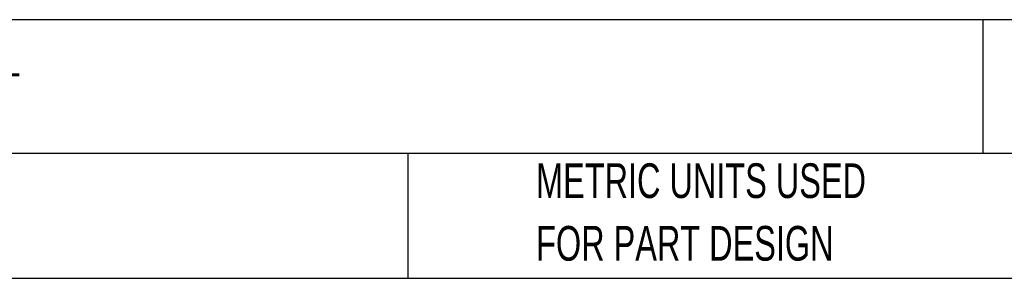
# Model space of a CAD drawing. Header units: millimetres. Extents: x 19 to 819, y 19 to 629.
# Tile 7 of 46: x 291 to 471, y 19 to 66. Entities that reach past the tile are written whole.
import ezdxf

# ---------------------------------------------------------------- set-up
doc = ezdxf.new("R2010")
doc.units = ezdxf.units.MM
doc.header["$LTSCALE"] = 3
doc.layers.add('TEXT', color=140, linetype='Continuous', lineweight=25)
doc.styles.add('SLDTEXTSTYLE0', font='TXT', dxfattribs={"width": 0.7})

msp = doc.modelspace()

# ---------------------------------------------------------------- linework, layer by layer
at = {"layer": 'TEXT'}
for p, q in [((819.15, 66.378), (19.05, 66.378)), ((467.277, 66.378), (467.277, 41.91)), ((819.15, 41.91), (19.05, 41.91)), ((361.939, 41.91), (361.939, 19.05)), ((19.05, 19.05), (819.15, 19.05))]:
    msp.add_line(p, q, dxfattribs=at)

# ---------------------------------------------------------------- texts
at = {"layer": 'TEXT', "attachment_point": 1, "style": 'SLDTEXTSTYLE0'}
for s, insert, char_height in [('TEKNOKOL SUSPENSION ARM FITTING, STRAIGHT WALL-MOUNT SWING BASE, PLUS OR MINUS 90 DEGREES HORIZONTAL', (23.897, 60.779), 4.7625), ('MOVEMENT RANGE, CARBON STEEL, RAL 7035 LIGHT GRAY. FOR USE WITH TK120 SUSPENSION ARM PROFILE.', (23.897, 51.429), 4.7625), ('PART DIMENSIONS MAY DIFFER SLIGHTLY', (165.358, 40.092), 6.35), ('METRIC UNITS USED', (385.435, 40.092), 6.35), ("DUE TO MANUFACTURER'S VARIANCES", (165.358, 28.625), 6.35), ('FOR PART DESIGN', (385.435, 28.625), 6.35)]:
    msp.add_mtext(s, dxfattribs=dict(at, insert=insert, char_height=char_height))

doc.saveas('drawing.dxf')
